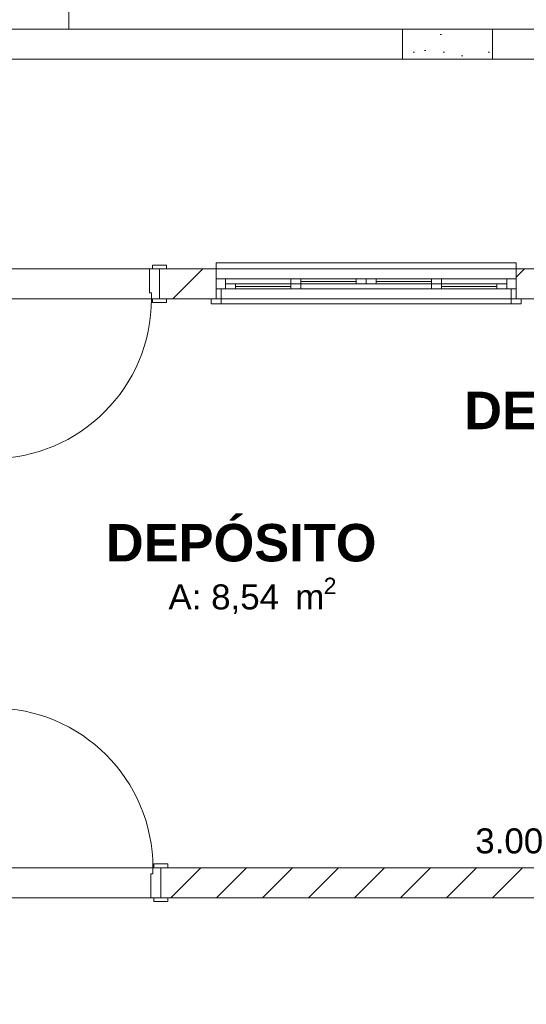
# Model space of a CAD drawing. Header units: millimetres. Extents: x 2826 to 3034, y 1533 to 1590.
# Tile 23 of 248: x 2928.39 to 2930.93, y 1552.05 to 1556.98. Entities that reach past the tile are written whole.
import ezdxf
from ezdxf.enums import TextEntityAlignment as Align

# ---------------------------------------------------------------- set-up
doc = ezdxf.new("R2010")
doc.units = ezdxf.units.MM
doc.layers.add('_Caneta_No__220', color=7, linetype='Continuous', lineweight=15, true_color=0x8a8a8a)
doc.styles.add('ESTILO_GERADO_1', font='arialbd.ttf')
doc.styles.add('ESTILO_GERADO_2', font='arial.ttf')
pattern_1 = [(45, (15.86372, 12.64105), (-0.1149048, 0.1149048), [])]

# ---------------------------------------------------------------- blocks, each defined once
blk = doc.blocks.new('A$Cf44ad3b2')
at = {"layer": '_Caneta_No__220'}
h = blk.add_hatch(dxfattribs=at)
h.set_pattern_fill('CONCRETO_ESTRUTURAL_0005', color=256, style=0, pattern_type=2)
h.set_pattern_definition([(0, (15.8637, 12.64105), (0, 0.779423), [0.075, -0.375]), (0, (16.0887, 13.03076), (0, 0.779423), [0.075, -0.375]), (60, (15.8637, 12.64105), (-0.675, 0.38971), [0.075, -0.375]), (60, (16.3137, 12.64105), (-0.675, 0.38971), [0.075, -0.375]), (120, (15.9387, 12.64105), (0.675, 0.38971), [0.075, -0.375]), (120, (16.3887, 12.64105), (0.675, 0.38971), [0.075, -0.375]), (0, (15.86372, 12.71605), (0, 0.15), [0, -0.15, 0, -0.225]), (45, (15.93872, 12.71605), (-0.106066, 0.106066), [0, -0.1125, 0, -0.1875])])
h.paths.add_polyline_path([(22.9619, 23.6389), (22.5119, 23.6389), (22.5119, 23.4889), (22.9619, 23.4889)])
h = blk.add_hatch(dxfattribs=at)
h.set_pattern_fill('TIJOLO_COMUM_0005', color=256, style=0, pattern_type=2)
h.set_pattern_definition(pattern_1)
h.paths.add_polyline_path([(21.5801, 22.4389), (21.2963, 22.4389), (21.2963, 22.2889), (21.5801, 22.2889)])
h = blk.add_hatch(dxfattribs=at)
h.set_pattern_fill('TIJOLO_COMUM_0005', color=256, style=0, pattern_type=2)
h.set_pattern_definition(pattern_1)
h.paths.add_polyline_path([(23.0801, 22.4389), (23.0801, 22.2889), (23.7158, 22.2889), (23.7158, 22.4389)])
h = blk.add_hatch(dxfattribs=at)
h.set_pattern_fill('TIJOLO_COMUM_0005', color=256, style=0, pattern_type=2)
h.set_pattern_definition([(45, (15.86372, 12.64105), (-0.1149048, 0.1149048), [])])
h.paths.add_polyline_path([(21.3035, 19.441), (21.3035, 19.291), (25.0019, 19.291), (25.0019, 19.441)])
for p, q in [((20.8404, 30.3886), (20.8432, 23.6389)), ((20.8432, 24.7117), (20.8432, 23.6389)), ((20.8432, 23.6389), (15.8404, 23.6389)), ((34.6868, 23.6389), (15.8404, 23.6389)), ((20.8432, 23.6389), (46.8616, 23.6389)), ((16.6637, 22.4389), (34.6868, 22.4389)), ((21.2463, 22.4389), (21.2463, 22.3189)), ((21.2963, 22.4389), (21.2463, 22.4389)), ((21.3313, 22.4579), (21.2613, 22.4579)), ((21.2613, 22.4579), (21.2613, 22.4389)), ((21.2613, 22.4389), (21.3313, 22.4389)), ((21.2963, 22.4389), (21.3313, 22.4389)), ((21.2963, 22.4389), (21.2963, 22.2889)), ((21.2963, 22.2889), (21.2963, 22.4389)), ((21.2963, 22.4389), (21.2963, 22.2889)), ((21.2963, 22.4389), (21.2963, 22.2889)), ((21.2963, 22.4389), (21.3313, 22.4389)), ((21.2963, 22.4389), (21.3313, 22.4389)), ((21.3313, 22.4389), (21.3313, 22.4579)), ((21.5801, 22.4389), (21.5801, 22.4689)), ((21.5801, 22.4689), (23.0801, 22.4689)), ((21.5801, 22.4389), (21.5801, 22.3889)), ((21.5801, 22.4389), (23.0801, 22.4389)), ((21.5801, 22.4389), (21.5801, 22.3889)), ((23.0801, 22.4689), (23.0801, 22.4389)), ((23.0801, 22.4389), (23.0801, 22.3889)), ((23.0801, 22.4389), (23.0801, 22.3889)), ((21.5801, 22.3889), (21.5801, 22.3389)), ((21.5801, 22.3889), (21.6271, 22.3889)), ((21.5801, 22.3889), (21.5801, 22.3389)), ((21.5801, 22.3889), (21.5801, 22.3389)), ((21.6271, 22.3889), (22.0036, 22.3889)), ((21.6271, 22.3889), (21.6271, 22.3389)), ((21.9536, 22.3889), (22.3301, 22.3889)), ((21.9536, 22.3889), (22.0036, 22.3889)), ((21.9536, 22.3639), (21.9536, 22.3889)), ((22.0036, 22.3889), (22.0036, 22.3639)), ((22.0036, 22.3889), (22.2801, 22.3889)), ((22.2801, 22.3639), (22.2801, 22.3889)), ((22.2801, 22.3889), (22.3301, 22.3889)), ((22.3301, 22.3889), (22.7066, 22.3889)), ((22.3301, 22.3889), (22.3301, 22.3639)), ((22.3301, 22.3889), (22.3801, 22.3889)), ((22.3301, 22.3639), (22.3301, 22.3889)), ((22.3801, 22.3889), (22.3801, 22.3639)), ((22.3801, 22.3889), (22.6566, 22.3889)), ((22.6566, 22.3889), (23.0331, 22.3889)), ((22.6566, 22.3639), (22.6566, 22.3889)), ((22.6566, 22.3889), (22.7066, 22.3889)), ((22.7066, 22.3889), (22.7066, 22.3639)), ((23.0331, 22.3389), (23.0331, 22.3889)), ((23.0331, 22.3889), (23.0801, 22.3889)), ((23.0801, 22.3889), (23.0801, 22.3389)), ((23.0801, 22.3889), (23.0801, 22.3389)), ((23.0801, 22.3889), (23.0801, 22.3389)), ((21.5801, 22.3389), (21.5801, 22.2889)), ((21.5801, 22.2889), (21.5801, 22.3389)), ((21.5801, 22.3389), (21.6051, 22.3389)), ((21.6271, 22.3389), (21.5801, 22.3389)), ((21.5801, 22.3389), (21.5801, 22.2889)), ((21.5801, 22.3389), (21.5801, 22.2889)), ((21.6051, 22.3389), (21.6051, 22.2889)), ((21.6271, 22.3639), (21.6771, 22.3639)), ((21.6271, 22.3389), (21.6271, 22.3639)), ((22.0036, 22.3389), (21.6271, 22.3389)), ((21.6771, 22.3389), (21.6271, 22.3389)), ((21.6771, 22.3639), (21.6771, 22.3389)), ((21.6771, 22.3639), (21.9536, 22.3639)), ((21.6771, 22.3514), (21.9536, 22.3514)), ((21.9536, 22.3389), (21.6771, 22.3389)), ((21.9536, 22.3389), (21.9536, 22.3639)), ((21.9536, 22.3639), (22.0036, 22.3639)), ((22.0036, 22.3639), (21.9536, 22.3639)), ((22.3301, 22.3389), (21.9536, 22.3389)), ((22.0036, 22.3389), (21.9536, 22.3389)), ((22.0036, 22.3764), (22.2801, 22.3764)), ((22.0036, 22.3639), (22.0036, 22.3389)), ((22.2801, 22.3639), (22.0036, 22.3639)), ((22.3301, 22.3639), (22.2801, 22.3639)), ((22.3801, 22.3639), (22.3301, 22.3639)), ((22.7066, 22.3389), (22.3301, 22.3389)), ((22.3801, 22.3764), (22.6566, 22.3764)), ((22.6566, 22.3639), (22.3801, 22.3639)), ((22.7066, 22.3639), (22.6566, 22.3639)), ((22.6566, 22.3639), (22.7066, 22.3639)), ((22.6566, 22.3389), (22.6566, 22.3639)), ((23.0331, 22.3389), (22.6566, 22.3389)), ((22.7066, 22.3389), (22.6566, 22.3389)), ((22.7066, 22.3639), (22.7066, 22.3389)), ((22.7066, 22.3639), (22.9831, 22.3639)), ((22.7066, 22.3514), (22.9831, 22.3514)), ((22.9831, 22.3389), (22.7066, 22.3389)), ((22.9831, 22.3389), (22.9831, 22.3639)), ((22.9831, 22.3639), (23.0331, 22.3639)), ((23.0331, 22.3389), (22.9831, 22.3389)), ((23.0331, 22.3639), (23.0331, 22.3389)), ((23.0801, 22.3389), (23.0331, 22.3389)), ((23.0551, 22.2889), (23.0551, 22.3389)), ((23.0551, 22.3389), (23.0801, 22.3389)), ((23.0801, 22.3389), (23.0801, 22.2889)), ((23.0801, 22.3389), (23.0801, 22.2889)), ((23.0801, 22.3389), (23.0801, 22.2889)), ((23.0801, 22.3389), (23.0801, 22.2889)), ((23.3112, 22.2889), (20.3112, 22.2889)), ((21.2463, 22.3189), (21.2563, 22.3189)), ((21.2563, 22.3189), (21.2563, 22.2889)), ((21.2563, 22.2889), (21.2963, 22.2889)), ((21.3313, 22.2889), (21.2613, 22.2889)), ((21.2613, 22.2889), (21.2613, 22.2699)), ((21.2963, 22.2889), (21.3313, 22.2889)), ((21.2963, 22.2889), (21.3313, 22.2889)), ((21.2963, 22.2889), (21.3313, 22.2889)), ((21.3313, 22.2699), (21.3313, 22.2889)), ((21.5801, 22.2889), (21.5551, 22.2889)), ((21.5551, 22.2639), (21.5551, 22.2889)), ((21.5551, 22.2889), (21.6051, 22.2889)), ((21.5801, 22.2889), (21.5551, 22.2889)), ((21.5801, 22.2889), (21.5551, 22.2889)), ((21.5801, 22.2889), (23.0801, 22.2889)), ((21.6051, 22.2889), (21.5801, 22.2889)), ((21.6051, 22.2889), (21.6051, 22.2639)), ((23.0801, 22.2889), (23.0551, 22.2889)), ((23.0551, 22.2889), (23.1051, 22.2889)), ((23.0551, 22.2639), (23.0551, 22.2889)), ((23.0801, 22.2889), (23.1051, 22.2889)), ((23.0801, 22.2889), (23.1051, 22.2889)), ((23.0801, 22.2889), (23.1051, 22.2889)), ((23.1051, 22.2889), (23.1051, 22.2639)), ((21.2613, 22.2699), (21.3313, 22.2699)), ((21.6051, 22.2639), (21.5551, 22.2639)), ((21.6051, 22.2639), (23.0551, 22.2639)), ((23.1051, 22.2639), (23.0551, 22.2639)), ((20.3112, 19.441), (23.3112, 19.441)), ((21.2635, 19.411), (21.2635, 19.441)), ((21.2635, 19.441), (21.3035, 19.441)), ((21.2685, 19.46), (21.3385, 19.46)), ((21.2685, 19.441), (21.2685, 19.46)), ((21.3385, 19.441), (21.2685, 19.441)), ((21.3035, 19.441), (21.3385, 19.441)), ((21.3035, 19.291), (21.3035, 19.441)), ((21.3035, 19.441), (21.3035, 19.291)), ((21.3035, 19.291), (21.3035, 19.441)), ((21.3035, 19.291), (21.3035, 19.441)), ((21.3035, 19.441), (21.3385, 19.441)), ((21.3035, 19.441), (21.3385, 19.441)), ((21.3385, 19.46), (21.3385, 19.441)), ((21.2535, 19.291), (21.2535, 19.411)), ((21.2535, 19.411), (21.2635, 19.411)), ((34.5368, 19.291), (20.3112, 19.291)), ((21.3035, 19.291), (21.2535, 19.291)), ((21.2685, 19.291), (21.3385, 19.291)), ((21.2685, 19.272), (21.2685, 19.291)), ((21.3385, 19.272), (21.2685, 19.272)), ((21.3035, 19.291), (21.3385, 19.291)), ((21.3035, 19.291), (21.3385, 19.291)), ((21.3035, 19.291), (21.3385, 19.291)), ((21.3385, 19.291), (21.3385, 19.272))]:
    blk.add_line(p, q, dxfattribs=at)
for points in [[(16.6721, 13.841), (34.6868, 13.841), (34.6907, 12.0631), (41.0042, 12.077), (41.0042, 13.841), (56.8474, 13.841), (56.8474, 29.4086), (46.8616, 29.4086), (46.8616, 23.6389), (34.6868, 23.6389), (34.6868, 22.4389), (16.6721, 22.4389)], [(22.9619, 23.6389), (22.5119, 23.6389), (22.5119, 23.4889), (22.9619, 23.4889)]]:
    blk.add_lwpolyline(points, close=True, dxfattribs=at)
for points in [[(34.6868, 23.6389), (15.8404, 23.6389)], [(15.9908, 23.4889), (34.6868, 23.4889)], [(21.5801, 22.4389), (21.2963, 22.4389)], [(23.7158, 22.4389), (23.0801, 22.4389)], [(21.2963, 22.2889), (21.5801, 22.2889)], [(23.0801, 22.2889), (23.3112, 22.2889)], [(23.3112, 19.441), (21.3035, 19.441)], [(21.3035, 19.291), (25.1113, 19.291)]]:
    blk.add_lwpolyline(points, dxfattribs=at)
for centre, start, end in [((20.4563, 22.2889), 270, 0), ((20.4635, 19.441), 0, 90)]:
    blk.add_arc(centre, 0.8, start, end, dxfattribs=at)
for s, height, style, p in [('DEP. DE ALIMENTO', 0.1875, 'ESTILO_GERADO_1', (22.8204, 21.6364)), ('DEPÓSITO', 0.1875, 'ESTILO_GERADO_1', (21.0283, 20.9745)), ('A: 8,54', 0.125, 'ESTILO_GERADO_2', (21.3414, 20.7344)), ('2', 0.0825, 'ESTILO_GERADO_2', (22.1174, 20.8107)), (' m', 0.125, 'ESTILO_GERADO_2', (21.9268, 20.7344))]:
    blk.add_text(s, height=height, dxfattribs=dict(at, style=style)).set_placement(p)
at = {"layer": '_Caneta_No__220', "insert": (23.0455, 19.5748), "char_height": 0.125, "attachment_point": 5, "style": 'ESTILO_GERADO_2'}
blk.add_mtext('\\A1;3.00', dxfattribs=at)
at = {"layer": '_Caneta_No__220', "style": 'ESTILO_GERADO_2'}
for p in [(50.2713, 22.5674), (50.8713, 22.5674)]:
    blk.add_attdef('txt', text='', height=0.12, dxfattribs=at).set_placement(p, align=Align.MIDDLE_CENTER)
blk.add_attdef('txt', text='', height=0.12, rotation=90, dxfattribs=at).set_placement((17.1363, 18.425), align=Align.MIDDLE_CENTER)

msp = doc.modelspace()

# ---------------------------------------------------------------- block references
msp.add_blockref('A$Cf44ad3b2', (2907.7964, 1533.293))

doc.saveas('drawing.dxf')
